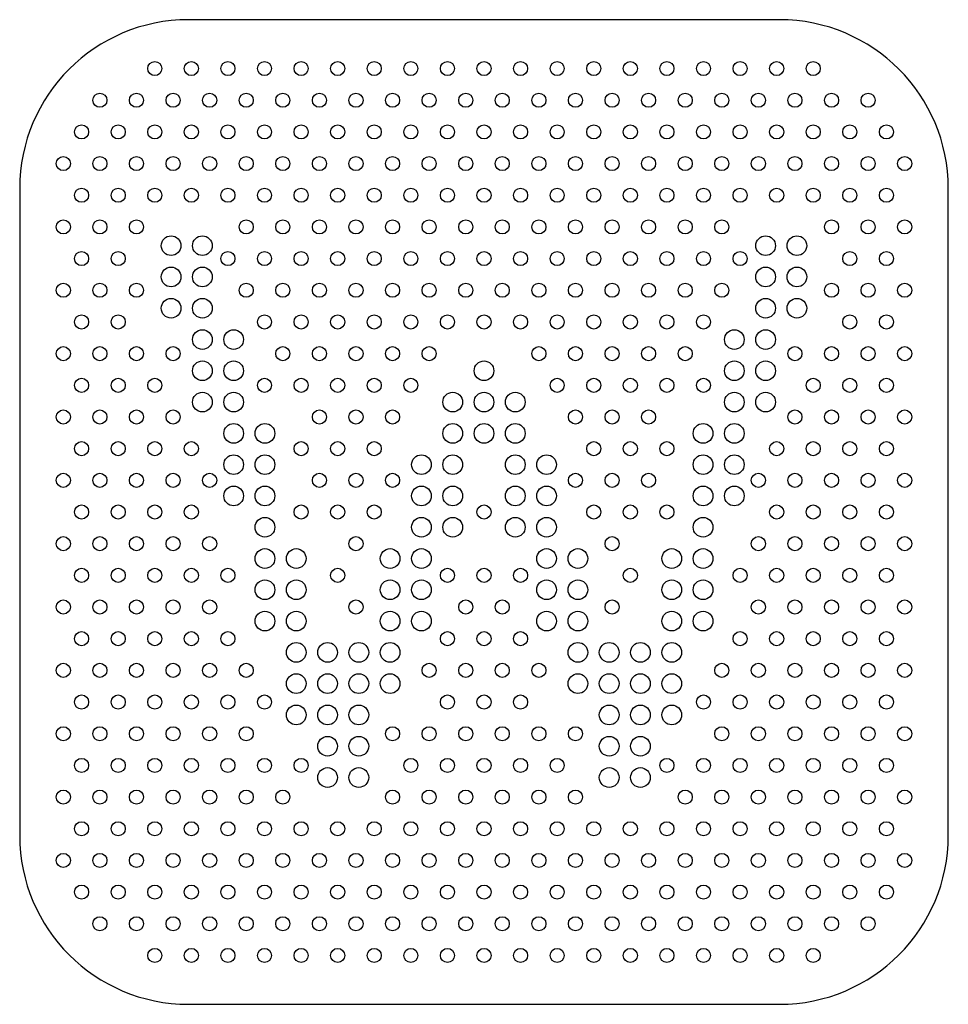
# Model space of a CAD drawing. Header units: millimetres. Extents: x -33 to 33, y -35 to 35.
import ezdxf

# ---------------------------------------------------------------- set-up
doc = ezdxf.new("R2010")
doc.units = ezdxf.units.MM
for name, color, linetype in [('BACKGROUND', 7, 'Continuous'), ('CUT_OUTLINE', 7, 'Continuous'), ('W_CORE', 7, 'Continuous')]:
    doc.layers.add(name, color=color, linetype=linetype)

msp = doc.modelspace()

# ---------------------------------------------------------------- linework, layer by layer
at = {"layer": 'BACKGROUND'}
for centre in [(-23.4, 31.523325), (-20.8, 31.523325), (-18.2, 31.523325), (-15.6, 31.523325), (-13, 31.523325), (-10.4, 31.523325), (-7.8, 31.523325), (-5.2, 31.523325), (-2.6, 31.523325), (0, 31.523325), (2.6, 31.523325), (5.2, 31.523325), (7.8, 31.523325), (10.4, 31.523325), (13, 31.523325), (15.6, 31.523325), (18.2, 31.523325), (20.8, 31.523325), (23.4, 31.523325), (-27.3, 29.271659), (-24.7, 29.271659), (-22.1, 29.271659), (-19.5, 29.271659), (-16.9, 29.271659), (-14.3, 29.271659), (-11.7, 29.271659), (-9.1, 29.271659), (-6.5, 29.271659), (-3.9, 29.271659), (-1.3, 29.271659), (1.3, 29.271659), (3.9, 29.271659), (6.5, 29.271659), (9.1, 29.271659), (11.7, 29.271659), (14.3, 29.271659), (16.9, 29.271659), (19.5, 29.271659), (22.1, 29.271659), (24.7, 29.271659), (27.3, 29.271659), (-28.6, 27.019993), (-26, 27.019993), (-23.4, 27.019993), (-20.8, 27.019993), (-18.2, 27.019993), (-15.6, 27.019993), (-13, 27.019993), (-10.4, 27.019993), (-7.8, 27.019993), (-5.2, 27.019993), (-2.6, 27.019993), (0, 27.019993), (2.6, 27.019993), (5.2, 27.019993), (7.8, 27.019993), (10.4, 27.019993), (13, 27.019993), (15.6, 27.019993), (18.2, 27.019993), (20.8, 27.019993), (23.4, 27.019993), (26, 27.019993), (28.6, 27.019993), (-29.9, 24.768327), (-27.3, 24.768327), (-24.7, 24.768327), (-22.1, 24.768327), (-19.5, 24.768327), (-16.9, 24.768327), (-14.3, 24.768327), (-11.7, 24.768327), (-9.1, 24.768327), (-6.5, 24.768327), (-3.9, 24.768327), (-1.3, 24.768327), (1.3, 24.768327), (3.9, 24.768327), (6.5, 24.768327), (9.1, 24.768327), (11.7, 24.768327), (14.3, 24.768327), (16.9, 24.768327), (19.5, 24.768327), (22.1, 24.768327), (24.7, 24.768327), (27.3, 24.768327), (29.9, 24.768327), (-28.6, 22.51666), (-26, 22.51666), (-23.4, 22.51666), (-20.8, 22.51666), (-18.2, 22.51666), (-15.6, 22.51666), (-13, 22.51666), (-10.4, 22.51666), (-7.8, 22.51666), (-5.2, 22.51666), (-2.6, 22.51666), (0, 22.51666), (2.6, 22.51666), (5.2, 22.51666), (7.8, 22.51666), (10.4, 22.51666), (13, 22.51666), (15.6, 22.51666), (18.2, 22.51666), (20.8, 22.51666), (23.4, 22.51666), (26, 22.51666), (28.6, 22.51666), (-29.9, 20.264994), (-27.3, 20.264994), (-24.7, 20.264994), (-16.9, 20.264994), (-14.3, 20.264994), (-11.7, 20.264994), (-9.1, 20.264994), (-6.5, 20.264994), (-3.9, 20.264994), (-1.3, 20.264994), (1.3, 20.264994), (3.9, 20.264994), (6.5, 20.264994), (9.1, 20.264994), (11.7, 20.264994), (14.3, 20.264994), (16.9, 20.264994), (24.7, 20.264994), (27.3, 20.264994), (29.9, 20.264994), (-28.6, 18.013328), (-26, 18.013328), (-18.2, 18.013328), (-15.6, 18.013328), (-13, 18.013328), (-10.4, 18.013328), (-7.8, 18.013328), (-5.2, 18.013328), (-2.6, 18.013328), (0, 18.013328), (2.6, 18.013328), (5.2, 18.013328), (7.8, 18.013328), (10.4, 18.013328), (13, 18.013328), (15.6, 18.013328), (18.2, 18.013328), (26, 18.013328), (28.6, 18.013328), (-29.9, 15.761662), (-27.3, 15.761662), (-24.7, 15.761662), (-16.9, 15.761662), (-14.3, 15.761662), (-11.7, 15.761662), (-9.1, 15.761662), (-6.5, 15.761662), (-3.9, 15.761662), (-1.3, 15.761662), (1.3, 15.761662), (3.9, 15.761662), (6.5, 15.761662), (9.1, 15.761662), (11.7, 15.761662), (14.3, 15.761662), (16.9, 15.761662), (24.7, 15.761662), (27.3, 15.761662), (29.9, 15.761662), (-28.6, 13.509996), (-26, 13.509996), (-15.6, 13.509996), (-13, 13.509996), (-10.4, 13.509996), (-7.8, 13.509996), (-5.2, 13.509996), (-2.6, 13.509996), (0, 13.509996), (2.6, 13.509996), (5.2, 13.509996), (7.8, 13.509996), (10.4, 13.509996), (13, 13.509996), (15.6, 13.509996), (26, 13.509996), (28.6, 13.509996), (-29.9, 11.25833), (-27.3, 11.25833), (-24.7, 11.25833), (-22.1, 11.25833), (-14.3, 11.25833), (-11.7, 11.25833), (-9.1, 11.25833), (-6.5, 11.25833), (-3.9, 11.25833), (3.9, 11.25833), (6.5, 11.25833), (9.1, 11.25833), (11.7, 11.25833), (14.3, 11.25833), (22.1, 11.25833), (24.7, 11.25833), (27.3, 11.25833), (29.9, 11.25833), (-28.6, 9.006664), (-26, 9.006664), (-23.4, 9.006664), (-15.6, 9.006664), (-13, 9.006664), (-10.4, 9.006664), (-7.8, 9.006664), (-5.2, 9.006664), (5.2, 9.006664), (7.8, 9.006664), (10.4, 9.006664), (13, 9.006664), (15.6, 9.006664), (23.4, 9.006664), (26, 9.006664), (28.6, 9.006664), (-29.9, 6.754998), (-27.3, 6.754998), (-24.7, 6.754998), (-22.1, 6.754998), (-11.7, 6.754998), (-9.1, 6.754998), (-6.5, 6.754998), (6.5, 6.754998), (9.1, 6.754998), (11.7, 6.754998), (22.1, 6.754998), (24.7, 6.754998), (27.3, 6.754998), (29.9, 6.754998), (-28.6, 4.503332), (-26, 4.503332), (-23.4, 4.503332), (-20.8, 4.503332), (-13, 4.503332), (-10.4, 4.503332), (-7.8, 4.503332), (7.8, 4.503332), (10.4, 4.503332), (13, 4.503332), (20.8, 4.503332), (23.4, 4.503332), (26, 4.503332), (28.6, 4.503332), (-29.9, 2.251666), (-27.3, 2.251666), (-24.7, 2.251666), (-22.1, 2.251666), (-19.5, 2.251666), (-11.7, 2.251666), (-9.1, 2.251666), (-6.5, 2.251666), (6.5, 2.251666), (9.1, 2.251666), (11.7, 2.251666), (19.5, 2.251666), (22.1, 2.251666), (24.7, 2.251666), (27.3, 2.251666), (29.9, 2.251666), (-28.6, 0), (-26, 0), (-23.4, 0), (-20.8, 0), (-13, 0), (-10.4, 0), (-7.8, 0), (0, 0), (7.8, 0), (10.4, 0), (13, 0), (20.8, 0), (23.4, 0), (26, 0), (28.6, 0), (-29.9, -2.251666), (-27.3, -2.251666), (-24.7, -2.251666), (-22.1, -2.251666), (-19.5, -2.251666), (-9.1, -2.251666), (9.1, -2.251666), (19.5, -2.251666), (22.1, -2.251666), (24.7, -2.251666), (27.3, -2.251666), (29.9, -2.251666), (-28.6, -4.503332), (-26, -4.503332), (-23.4, -4.503332), (-20.8, -4.503332), (-18.2, -4.503332), (-10.4, -4.503332), (-2.6, -4.503332), (0, -4.503332), (2.6, -4.503332), (10.4, -4.503332), (18.2, -4.503332), (20.8, -4.503332), (23.4, -4.503332), (26, -4.503332), (28.6, -4.503332), (-29.9, -6.754998), (-27.3, -6.754998), (-24.7, -6.754998), (-22.1, -6.754998), (-19.5, -6.754998), (-9.1, -6.754998), (-1.3, -6.754998), (1.3, -6.754998), (9.1, -6.754998), (19.5, -6.754998), (22.1, -6.754998), (24.7, -6.754998), (27.3, -6.754998), (29.9, -6.754998), (-28.6, -9.006664), (-26, -9.006664), (-23.4, -9.006664), (-20.8, -9.006664), (-18.2, -9.006664), (-2.6, -9.006664), (0, -9.006664), (2.6, -9.006664), (18.2, -9.006664), (20.8, -9.006664), (23.4, -9.006664), (26, -9.006664), (28.6, -9.006664), (-29.9, -11.25833), (-27.3, -11.25833), (-24.7, -11.25833), (-22.1, -11.25833), (-19.5, -11.25833), (-16.9, -11.25833), (-3.9, -11.25833), (-1.3, -11.25833), (1.3, -11.25833), (3.9, -11.25833), (16.9, -11.25833), (19.5, -11.25833), (22.1, -11.25833), (24.7, -11.25833), (27.3, -11.25833), (29.9, -11.25833), (-28.6, -13.509996), (-26, -13.509996), (-23.4, -13.509996), (-20.8, -13.509996), (-18.2, -13.509996), (-15.6, -13.509996), (-2.6, -13.509996), (0, -13.509996), (2.6, -13.509996), (15.6, -13.509996), (18.2, -13.509996), (20.8, -13.509996), (23.4, -13.509996), (26, -13.509996), (28.6, -13.509996), (-29.9, -15.761662), (-27.3, -15.761662), (-24.7, -15.761662), (-22.1, -15.761662), (-19.5, -15.761662), (-16.9, -15.761662), (-6.5, -15.761662), (-3.9, -15.761662), (-1.3, -15.761662), (1.3, -15.761662), (3.9, -15.761662), (6.5, -15.761662), (16.9, -15.761662), (19.5, -15.761662), (22.1, -15.761662), (24.7, -15.761662), (27.3, -15.761662), (29.9, -15.761662), (-28.6, -18.013328), (-26, -18.013328), (-23.4, -18.013328), (-20.8, -18.013328), (-18.2, -18.013328), (-15.6, -18.013328), (-13, -18.013328), (-5.2, -18.013328), (-2.6, -18.013328), (0, -18.013328), (2.6, -18.013328), (5.2, -18.013328), (13, -18.013328), (15.6, -18.013328), (18.2, -18.013328), (20.8, -18.013328), (23.4, -18.013328), (26, -18.013328), (28.6, -18.013328), (-29.9, -20.264994), (-27.3, -20.264994), (-24.7, -20.264994), (-22.1, -20.264994), (-19.5, -20.264994), (-16.9, -20.264994), (-14.3, -20.264994), (-6.5, -20.264994), (-3.9, -20.264994), (-1.3, -20.264994), (1.3, -20.264994), (3.9, -20.264994), (6.5, -20.264994), (14.3, -20.264994), (16.9, -20.264994), (19.5, -20.264994), (22.1, -20.264994), (24.7, -20.264994), (27.3, -20.264994), (29.9, -20.264994), (-28.6, -22.51666), (-26, -22.51666), (-23.4, -22.51666), (-20.8, -22.51666), (-18.2, -22.51666), (-15.6, -22.51666), (-13, -22.51666), (-10.4, -22.51666), (-7.8, -22.51666), (-5.2, -22.51666), (-2.6, -22.51666), (0, -22.51666), (2.6, -22.51666), (5.2, -22.51666), (7.8, -22.51666), (10.4, -22.51666), (13, -22.51666), (15.6, -22.51666), (18.2, -22.51666), (20.8, -22.51666), (23.4, -22.51666), (26, -22.51666), (28.6, -22.51666), (-29.9, -24.768327), (-27.3, -24.768327), (-24.7, -24.768327), (-22.1, -24.768327), (-19.5, -24.768327), (-16.9, -24.768327), (-14.3, -24.768327), (-11.7, -24.768327), (-9.1, -24.768327), (-6.5, -24.768327), (-3.9, -24.768327), (-1.3, -24.768327), (1.3, -24.768327), (3.9, -24.768327), (6.5, -24.768327), (9.1, -24.768327), (11.7, -24.768327), (14.3, -24.768327), (16.9, -24.768327), (19.5, -24.768327), (22.1, -24.768327), (24.7, -24.768327), (27.3, -24.768327), (29.9, -24.768327), (-28.6, -27.019993), (-26, -27.019993), (-23.4, -27.019993), (-20.8, -27.019993), (-18.2, -27.019993), (-15.6, -27.019993), (-13, -27.019993), (-10.4, -27.019993), (-7.8, -27.019993), (-5.2, -27.019993), (-2.6, -27.019993), (0, -27.019993), (2.6, -27.019993), (5.2, -27.019993), (7.8, -27.019993), (10.4, -27.019993), (13, -27.019993), (15.6, -27.019993), (18.2, -27.019993), (20.8, -27.019993), (23.4, -27.019993), (26, -27.019993), (28.6, -27.019993), (-27.3, -29.271659), (-24.7, -29.271659), (-22.1, -29.271659), (-19.5, -29.271659), (-16.9, -29.271659), (-14.3, -29.271659), (-11.7, -29.271659), (-9.1, -29.271659), (-6.5, -29.271659), (-3.9, -29.271659), (-1.3, -29.271659), (1.3, -29.271659), (3.9, -29.271659), (6.5, -29.271659), (9.1, -29.271659), (11.7, -29.271659), (14.3, -29.271659), (16.9, -29.271659), (19.5, -29.271659), (22.1, -29.271659), (24.7, -29.271659), (27.3, -29.271659), (-23.4, -31.523325), (-20.8, -31.523325), (-18.2, -31.523325), (-15.6, -31.523325), (-13, -31.523325), (-10.4, -31.523325), (-7.8, -31.523325), (-5.2, -31.523325), (-2.6, -31.523325), (0, -31.523325), (2.6, -31.523325), (5.2, -31.523325), (7.8, -31.523325), (10.4, -31.523325), (13, -31.523325), (15.6, -31.523325), (18.2, -31.523325), (20.8, -31.523325), (23.4, -31.523325)]:
    msp.add_circle(centre, 0.5, dxfattribs=at)
at = {"layer": 'CUT_OUTLINE'}
msp.add_lwpolyline([(-21, -35), (21, -35, 0.414213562), (33, -23), (33, 23, 0.414213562), (21, 35), (-21, 35, 0.414213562), (-33, 23), (-33, -23, 0.414213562)], format="xyb", close=True, dxfattribs=at)
at = {"layer": 'W_CORE'}
for centre in [(-22.240463, 18.93416), (-20.017067, 18.93416), (20.017067, 18.93416), (22.240463, 18.93416), (-22.240463, 16.709835), (-20.017067, 16.709835), (20.017067, 16.709835), (22.240463, 16.709835), (-22.240463, 14.48551), (-20.017067, 14.48551), (20.017067, 14.48551), (22.240463, 14.48551), (-20.017067, 12.262114), (-17.792742, 12.262114), (17.792742, 12.262114), (20.017067, 12.262114), (-20.017067, 10.037789), (-17.792742, 10.037789), (0, 10.037789), (17.792742, 10.037789), (20.017067, 10.037789), (-20.017067, 7.813464), (-17.792742, 7.813464), (-2.224325, 7.813464), (0, 7.813464), (2.224325, 7.813464), (17.792742, 7.813464), (20.017067, 7.813464), (-17.792742, 5.589139), (-15.568417, 5.589139), (-2.224325, 5.589139), (0, 5.589139), (2.224325, 5.589139), (15.568417, 5.589139), (17.792742, 5.589139), (-17.792742, 3.365743), (-15.568417, 3.365743), (-4.447721, 3.365743), (-2.224325, 3.365743), (2.224325, 3.365743), (4.447721, 3.365743), (15.568417, 3.365743), (17.792742, 3.365743), (-17.792742, 1.141418), (-15.568417, 1.141418), (-4.447721, 1.141418), (-2.224325, 1.141418), (2.224325, 1.141418), (4.447721, 1.141418), (15.568417, 1.141418), (17.792742, 1.141418), (-15.568417, -1.082907), (-4.447721, -1.082907), (-2.224325, -1.082907), (2.224325, -1.082907), (4.447721, -1.082907), (15.568417, -1.082907), (-15.568417, -3.306303), (-13.344092, -3.306303), (-6.672046, -3.306303), (-4.447721, -3.306303), (4.447721, -3.306303), (6.672046, -3.306303), (13.344092, -3.306303), (15.568417, -3.306303), (-15.568417, -5.530628), (-13.344092, -5.530628), (-6.672046, -5.530628), (-4.447721, -5.530628), (4.447721, -5.530628), (6.672046, -5.530628), (13.344092, -5.530628), (15.568417, -5.530628), (-15.568417, -7.754953), (-13.344092, -7.754953), (-6.672046, -7.754953), (-4.447721, -7.754953), (4.447721, -7.754953), (6.672046, -7.754953), (13.344092, -7.754953), (15.568417, -7.754953), (-13.344092, -9.979278), (-11.120696, -9.979278), (-8.896371, -9.979278), (-6.672046, -9.979278), (6.672046, -9.979278), (8.896371, -9.979278), (11.120696, -9.979278), (13.344092, -9.979278), (-13.344092, -12.202674), (-11.120696, -12.202674), (-8.896371, -12.202674), (-6.672046, -12.202674), (6.672046, -12.202674), (8.896371, -12.202674), (11.120696, -12.202674), (13.344092, -12.202674), (-13.344092, -14.426999), (-11.120696, -14.426999), (-8.896371, -14.426999), (8.896371, -14.426999), (11.120696, -14.426999), (13.344092, -14.426999), (-11.120696, -16.651324), (-8.896371, -16.651324), (8.896371, -16.651324), (11.120696, -16.651324), (-11.120696, -18.875649), (-8.896371, -18.875649), (8.896371, -18.875649), (11.120696, -18.875649)]:
    msp.add_circle(centre, 0.7, dxfattribs=at)

doc.saveas('drawing.dxf')
